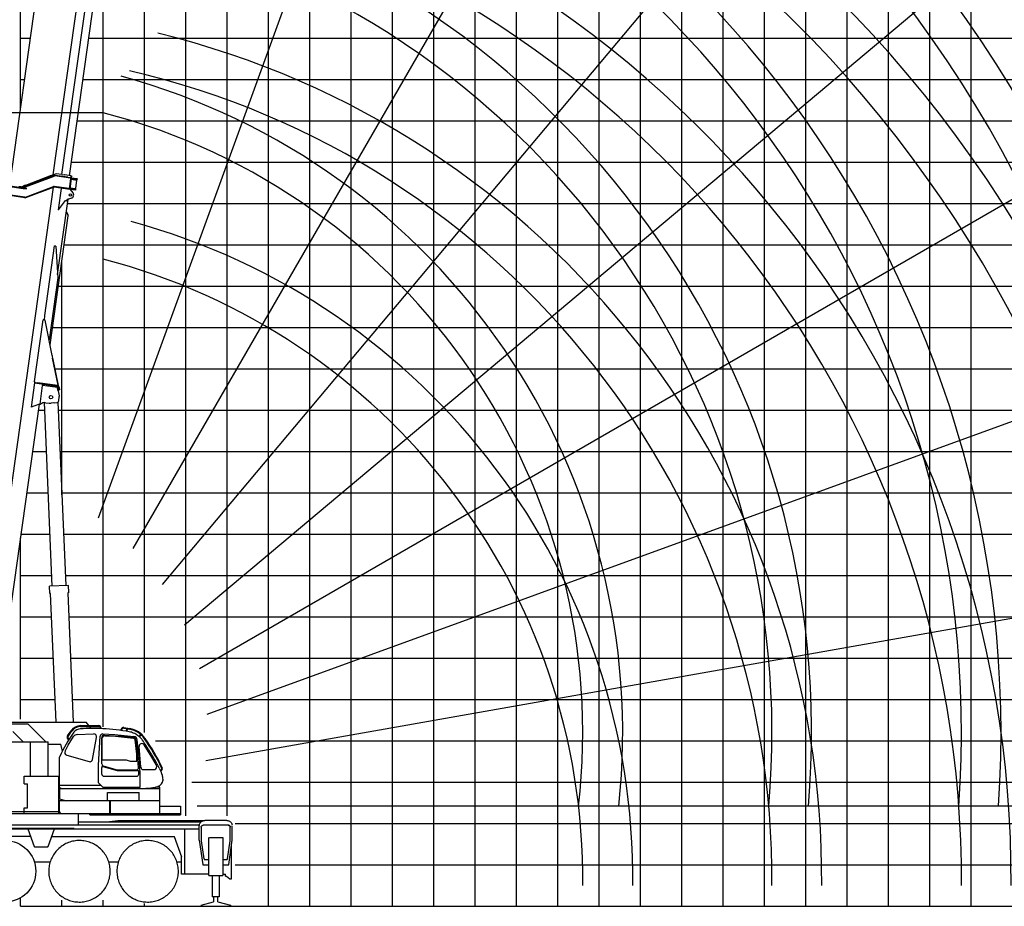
# Model space of a CAD drawing. Extents: x -126562 to 47723, y -58355 to 51651.
# Tile 3 of 14: x -114579 to -90758, y -36500 to -15051. Entities that reach past the tile are written whole.
import ezdxf

# ---------------------------------------------------------------- set-up
doc = ezdxf.new("R2010")
doc.units = 0
doc.layers.get('0').update_dxf_attribs({"linetype": 'CONTINUOUS'})

msp = doc.modelspace()

# ---------------------------------------------------------------- linework, layer by layer
at = {"color": 151, "linetype": 'Continuous'}
for p, q in [((-114558.199093, -17191.506907), (-114558.199093, 13500.029847)), ((-99763.64185, 8386.94379), (-112684.434194, -27112.641417)), ((-92951.041632, 4869.749498), (-111839.976386, -27846.845197)), ((-86852.694498, 222.993679), (-111135.840939, -28716.533332)), ((-81653.89564, -5412.134345), (-110593.42265, -29695.280786)), ((-77512.607931, -11864.414061), (-110229.202627, -30753.348815)), ((-74554.662301, -18937.796213), (-110054.247508, -31858.588557)), ((-114258.983474, -23447.706132), (-114258.924256, -23447.714455)), ((-114111.999154, -24499.970153), (-113974.312914, -24499.970153)), ((-72869.934433, -26417.359664), (-110073.873219, -32977.41786)), ((-114558.199093, -31970.85872), (-114558.199093, -27588.627544)), ((-115949.344293, -32041.241665), (-112970.199118, -32041.241665)), ((-115739.222234, -32081.841762), (-114384.902175, -32081.841762)), ((-113942.902654, -32523.841762), (-114384.901862, -32081.841762)), ((-113104.24902, -32147.429897), (-112665.22269, -32147.429897)), ((-113103.413022, -32129.429897), (-112668.324081, -32129.429897)), ((-112904.057857, -32129.429897), (-112970.199118, -32041.241665)), ((-112852.211763, -32198.557932), (-112890.557839, -32147.429897)), ((-114494.601072, -32523.841762), (-114744.375216, -32274.067584)), ((-113420.247016, -32379.654525), (-113334.529849, -32251.586504)), ((-113405.362969, -32389.89422), (-113315.485858, -32254.735705)), ((-113404.238799, -32602.421848), (-113275.650735, -32395.335575)), ((-113191.745399, -32346.539847), (-112794.158227, -32331.275416)), ((-112756.804928, -32198.681606), (-112818.252071, -32198.304653)), ((-112627.272561, -32201.985245), (-112756.804928, -32198.681606)), ((-112673.252071, -33082.9029), (-112628.260288, -32380.419406)), ((-112571.541012, -32204.392788), (-112627.272561, -32201.985245)), ((-112627.250362, -32201.986204), (-112627.250362, -32188.430314)), ((-112609.25378, -32202.763637), (-112609.25378, -32188.500198)), ((-112571.407887, -32328.798014), (-112276.605058, -32340.587956)), ((-112525.342887, -32359.561512), (-112292.133418, -32372.200274)), ((-112520.879875, -32371.988492), (-112262.567075, -32387.83219)), ((-112292.133418, -32372.200274), (-112111.663392, -32387.005183)), ((-112276.605058, -32340.587956), (-111816.212708, -32388.312794)), ((-112262.567075, -32387.83219), (-111828.507311, -32430.249771)), ((-112130.920415, -32245.322324), (-112125.002622, -32214.017323)), ((-112115.020755, -32247.278076), (-112110.426312, -32222.973753)), ((-112111.663392, -32387.005183), (-111836.267653, -32417.28198)), ((-112061.369027, -32189.429802), (-111916.270127, -32216.502691)), ((-112058.403714, -32173.733872), (-111913.431713, -32200.782946)), ((-111927.19714, -32278.334682), (-111998.517624, -32266.014464)), ((-111997.588975, -32266.174883), (-111985.748542, -32203.539247)), ((-111981.833944, -32268.896478), (-111970.033319, -32206.47143)), ((-111691.284992, -32389.679451), (-111650.232713, -32345.20706)), ((-111678.241399, -32402.086568), (-111636.856456, -32357.254024)), ((-116907.199093, -32523.841762), (-113893.499081, -32523.841762)), ((-114316.499081, -33355.341762), (-114316.499081, -32523.841762)), ((-113893.499081, -33355.341762), (-113893.499081, -32523.841762)), ((-113893.499081, -32578.241787), (-113584.329153, -32578.241787)), ((-113545.42785, -32745.094539), (-113584.329153, -32578.241787)), ((-113482.646962, -32748.118925), (-113404.238799, -32602.421847)), ((-113403.857307, -32461.745268), (-113391.010964, -32470.287965)), ((-113393.925524, -32446.734593), (-113381.416218, -32455.05292)), ((-112814.905294, -32946.983002), (-112722.823845, -32412.732115)), ((-112593.252071, -33053.27848), (-112593.252071, -32423.890019)), ((-112580.252071, -32958.304653), (-112580.252071, -32427.830651)), ((-111746.252071, -32818.793956), (-111785.615258, -32472.471071)), ((-111738.828173, -32695.048915), (-111764.26177, -32488.362168)), ((-111688.429199, -32894.408228), (-111735.962669, -32468.946496)), ((-111378.916405, -32890.595338), (-111568.339305, -32595.455787)), ((-113442.105176, -32844.297262), (-112899.362789, -32999.917934)), ((-111746.252071, -32988.304653), (-111746.252071, -32818.793956)), ((-111703.611381, -33146.564553), (-111738.828173, -32695.048916)), ((-111650.032365, -33137.264943), (-111692.541089, -32637.684538)), ((-113618.252071, -33598.304714), (-113618.252071, -32921.247158)), ((-112673.252071, -33515.404776), (-112673.252071, -33082.9029)), ((-112580.252071, -32958.304653), (-112005.251992, -32958.304653)), ((-112557.285752, -33101.061795), (-112218.207347, -33198.692831)), ((-112005.251992, -32958.304653), (-111905.252557, -32988.304653)), ((-111905.252557, -32988.304653), (-111746.252071, -32988.304653)), ((-111665.734178, -33290.993873), (-111688.429199, -32894.408228)), ((-111269.495363, -33089.004214), (-111378.916405, -32890.595339)), ((-111201.550652, -33160.721068), (-111231.063084, -33102.502825)), ((-112593.252071, -33303.503656), (-112593.252071, -33139.531727)), ((-112564.963148, -33114.623402), (-112220.215452, -33213.344204)), ((-112220.215452, -33213.344204), (-111729.227721, -33213.344204)), ((-112218.207347, -33198.692831), (-111754.097805, -33198.549888)), ((-111697.217892, -33301.83102), (-111699.322302, -33242.212647)), ((-111662.109577, -33618.300503), (-111665.734178, -33290.993873)), ((-111590.157548, -33192.26144), (-111309.128881, -33192.26144)), ((-111177.697092, -33212.078345), (-111165.86755, -33206.522304)), ((-111170.945074, -33226.6156), (-111159.125325, -33220.877462)), ((-111144.621499, -33288.993295), (-111133.409714, -33330.111748)), ((-111133.409714, -33330.111748), (-111129.47131, -33348.132534)), ((-114473.197933, -33355.341762), (-113633.197933, -33355.341762)), ((-114473.197933, -33535.341762), (-114473.197933, -33355.341762)), ((-114473.197933, -33535.341762), (-114388.197933, -33535.341762)), ((-114388.197933, -34115.341762), (-114388.197933, -33535.341762)), ((-113633.197933, -34253.488827), (-113633.197933, -33355.341762)), ((-113618.252071, -33568.304714), (-112620.352169, -33568.304714)), ((-112570.356319, -33618.300503), (-112673.252071, -33515.40475)), ((-112550.517826, -33353.285244), (-111743.366944, -33353.285244)), ((-111195.469845, -33584.33688), (-111204.85461, -33589.776333)), ((-111118.374386, -33448.532924), (-111118.290992, -33438.442237)), ((-111188.098995, -33661.504726), (-113619.44128, -33661.504726)), ((-113619.44128, -33661.504726), (-113619.44128, -33897.202602)), ((-113558.044676, -33650.593471), (-111404.905973, -33650.593471)), ((-112570.35629, -33618.300503), (-111662.109577, -33618.300503)), ((-112457.598995, -33947.241787), (-112457.598995, -33747.504726)), ((-112457.598995, -33747.504726), (-111689.44128, -33747.504726)), ((-111689.44128, -33947.241787), (-111689.44128, -33747.504726)), ((-111242.041433, -33616.541714), (-111404.905973, -33650.593471)), ((-111189.44128, -33616.541714), (-111242.041433, -33616.541714)), ((-111189.44128, -33661.504726), (-111189.44128, -33616.541714)), ((-111188.098995, -34253.488827), (-111188.098995, -33661.504726)), ((-113618.122247, -33900.85707), (-113444.477254, -33947.241787)), ((-111188.098995, -33947.241787), (-113614.899044, -33947.241787)), ((-113614.899044, -34202.641781), (-113614.899044, -33947.241787)), ((-112397.199093, -34253.488827), (-112397.199093, -33947.241787)), ((-112383.998897, -34253.488827), (-112383.998897, -33947.241787)), ((-120875.199093, -34253.488827), (-110688.199093, -34253.488827)), ((-118876.613815, -34203.541714), (-113633.197933, -34203.541714)), ((-114473.197933, -34253.541714), (-114473.197933, -34115.341762)), ((-114473.197933, -34115.341762), (-114388.197933, -34115.341762)), ((-113159.588619, -34525.841762), (-113159.588619, -34254.241787)), ((-112881.396785, -34287.841762), (-112881.396785, -34253.488827)), ((-112881.396785, -34287.841762), (-110688.199093, -34287.841762)), ((-111188.098995, -34079.341762), (-110688.199093, -34079.341762)), ((-110688.199093, -34079.341762), (-110688.199093, -34287.841762)), ((-72509.613931, -34075.841664), (-110287.48344, -34075.841664)), ((-119089.504487, -34525.841762), (-110230.358272, -34525.841762)), ((-113159.588619, -34457.241764), (-110200.190343, -34457.241764)), ((-112479.808438, -34457.241764), (-112207.50438, -34422.841762)), ((-112207.50438, -34422.841762), (-110119.62546, -34422.841762)), ((-109533.699093, -34538.841762), (-110137.699093, -34538.841762)), ((-109568.199093, -34422.841762), (-110103.199093, -34422.841762)), ((-119088.199093, -34622.841762), (-110256.199093, -34622.841762)), ((-116257.199093, -34606.255977), (-113257.199093, -34606.255977)), ((-114383.069868, -34622.841762), (-114226.989834, -35051.667995)), ((-113889.408321, -35051.667995), (-113733.328361, -34622.841762)), ((-110587.199093, -35722.841762), (-110587.199093, -34622.841762)), ((-110233.199093, -34899.14175), (-110233.199093, -34552.841762)), ((-110187.699093, -34588.841762), (-110187.699093, -34913.841762)), ((-109483.699093, -34913.841762), (-109483.699093, -34588.841762)), ((-109438.199093, -34899.14175), (-109438.199093, -34554.750789)), ((-114314.643442, -34810.841762), (-118864.747913, -34810.841762)), ((-113801.754754, -34810.841762), (-110837.762325, -34810.841762)), ((-110844.174685, -34810.841762), (-110664.986446, -35303.157001)), ((-110233.199093, -34899.14175), (-110149.41589, -35491.242824)), ((-110187.699093, -34913.841762), (-110120.307979, -35351.8829)), ((-110004.686886, -35755.841762), (-110004.686886, -34837.841762)), ((-109984.010616, -34837.841762), (-109666.7113, -34837.841762)), ((-109666.7113, -34837.841762), (-109666.7113, -35755.841762)), ((-109551.090206, -35351.8829), (-109483.699093, -34913.841762)), ((-109521.982296, -35491.242824), (-109438.199093, -34899.14175)), ((-109452.699093, -35836.841762), (-109452.699093, -35001.614146)), ((-114208.19598, -35064.827602), (-113908.202206, -35064.827602)), ((-114225.841318, -35422.841762), (-113836.668453, -35422.841762)), ((-112424.054039, -35422.841762), (-112190.560103, -35422.841762)), ((-110774.054039, -35422.841762), (-110664.986446, -35422.841762)), ((-110664.986446, -35722.841762), (-110664.986446, -35303.157001)), ((-110100.54089, -35368.841762), (-110004.686886, -35368.841762)), ((-109666.7113, -35368.841762), (-109570.857296, -35368.841762)), ((-110004.686886, -35722.841762), (-110664.986446, -35722.841762)), ((-110139.514522, -35499.841762), (-110004.686886, -35499.841762)), ((-109666.7113, -35499.841762), (-109531.883663, -35499.841762)), ((-109666.7113, -35722.841762), (-109602.699093, -35722.841762)), ((-109602.699093, -35766.841762), (-109602.699093, -35722.841762)), ((-110004.686886, -35755.841762), (-109666.7113, -35755.841762)), ((-109920.688351, -35755.841518), (-109920.688351, -36274.773986)), ((-109750.709835, -35755.84164), (-109750.709835, -36274.773986)), ((-109602.699093, -35766.841762), (-109578.032379, -35766.841762)), ((-109578.032379, -35766.841762), (-109496.365763, -35836.841762)), ((-109496.365763, -35836.841762), (-109452.699093, -35836.841762)), ((-114558.199093, -36499.970153), (-114558.199093, -36295.931355)), ((-110189.699093, -36473.940076), (-109890.688839, -36394.999303)), ((-109754.137569, -36274.773986), (-109920.688351, -36274.773986)), ((-109890.688839, -36274.773986), (-109890.688839, -36394.999303)), ((-109782.923702, -36394.453123), (-109782.923702, -36274.773986)), ((-109782.923702, -36394.453123), (-109481.699093, -36474.087746)), ((-114558.199093, -36499.970153), (-69558.199093, -36499.970153)), ((-110189.699093, -36473.940076), (-110189.699093, -36499.970153)), ((-109481.699093, -36474.087746), (-109481.699093, -36499.970153))]:
    msp.add_line(p, q, dxfattribs=at)
at = {"color": 7, "linetype": 'Continuous'}
for p, q in [((-103558.199093, -36499.970153), (-103558.199093, 13500.029847)), ((-102558.199093, -36499.970153), (-102558.199093, 13500.029847)), ((-101558.199093, -36499.970153), (-101558.199093, 13500.029847)), ((-100558.199093, -36499.970153), (-100558.199093, 13500.029847)), ((-93558.199093, -36499.970153), (-93558.199093, 13500.029847)), ((-107558.199093, -36499.970153), (-107558.199093, 11500.029847)), ((-106558.199093, -36499.970153), (-106558.199093, 11500.029847)), ((-105558.199093, -36499.970153), (-105558.199093, 11500.029847)), ((-98558.199093, -36499.970153), (-98558.199093, 8500.029847)), ((-97558.199093, -36499.970153), (-97558.199093, 8500.029847)), ((-96558.199093, -36499.970153), (-96558.199093, 8500.029847)), ((-95558.199093, -36499.970153), (-95558.199093, 8500.029847)), ((-108558.199093, -36499.970153), (-108558.199093, 6214.642001)), ((-92558.199093, -36499.970153), (-92558.199093, 5500.029847)), ((-91558.199093, -36499.970153), (-91558.199093, 5500.029847)), ((-110558.199093, -34313.122039), (-110558.199093, 2036.865792)), ((-111558.199093, -32298.953326), (-111558.199093, -5488.053618)), ((-112558.199093, -32156.834415), (-112558.199093, -13027.366183)), ((-114558.199093, -15499.970153), (-114320.469106, -15499.970153)), ((-112905.700919, -15499.970153), (-69558.199093, -15499.970153)), ((-112562.15169, -17303.0766), (-126561.755256, -17303.0766)), ((-113186.782589, -17499.970153), (-69558.199093, -17499.970153)), ((-113327.323423, -18499.970153), (-74558.199093, -18499.970153)), ((-113421.412432, -19499.970153), (-69558.199093, -19499.970153)), ((-113504.680492, -20499.970153), (-69558.199093, -20499.970153)), ((-113558.199093, -26548.012434), (-113558.199093, -20880.774788)), ((-113785.762161, -22499.970153), (-69558.199093, -22499.970153)), ((-113730.500036, -23499.970153), (-69558.199093, -23499.970153)), ((-113644.031062, -24499.970153), (-69558.199093, -24499.970153)), ((-114252.539989, -25499.970153), (-113932.403639, -25499.970153)), ((-113602.121786, -25499.970153), (-69558.199093, -25499.970153)), ((-114558.199093, -27499.970153), (-113848.585088, -27499.970153)), ((-113518.303235, -27499.970153), (-69558.199093, -27499.970153)), ((-114558.199093, -28499.970153), (-113806.675812, -28499.970153)), ((-113476.393959, -28499.970153), (-69558.199093, -28499.970153)), ((-114558.199093, -29499.970153), (-113806.795584, -29499.970153)), ((-113392.439997, -29499.970153), (-69558.199093, -29499.970153)), ((-114558.199093, -30499.970153), (-113764.886309, -30499.970153)), ((-113350.530722, -30499.970153), (-69558.199093, -30499.970153)), ((-111290.753881, -32499.970153), (-69558.199093, -32499.970153)), ((-110411.707858, -33499.970153), (-69558.199093, -33499.970153)), ((-109369.420103, -35499.970153), (-69558.199093, -35499.970153)), ((-113558.199093, -36499.970153), (-113558.199093, -36352.446083)), ((-112558.199093, -36499.970153), (-112558.199093, -36352.446083)), ((-111558.199093, -36499.970153), (-111558.199093, -36430.14192))]:
    msp.add_line(p, q, dxfattribs=at)
at = {"color": 10, "linetype": 'Continuous'}
for p, q in [((-94558.199093, -36499.970153), (-94558.199093, 13500.029847)), ((-104558.199093, -36499.970153), (-104558.199093, 11500.029847)), ((-109558.199093, -34313.122039), (-109558.199093, 9086.694398)), ((-99558.199093, -36499.970153), (-99558.199093, 8500.029847)), ((-114558.199093, -16499.970153), (-114461.009941, -16499.970153)), ((-113046.241754, -16499.970153), (-69558.199093, -16499.970153)), ((-113816.936424, -18822.21303), (-113793.481011, -18813.392027)), ((-113793.481011, -18813.392027), (-113712.451443, -18782.917508)), ((-113712.451443, -18782.917508), (-113699.65655, -18778.105987)), ((-113557.519492, -18798.082048), (-113697.676509, -18778.384264)), ((-113557.519492, -18798.082048), (-113494.19286, -18806.982026)), ((-113488.916355, -18807.72359), (-113494.19286, -18806.982026)), ((-113339.648416, -18828.701831), (-113488.916355, -18807.72359)), ((-114966.745553, -19049.401511), (-114492.999229, -19115.982215)), ((-114516.946961, -19108.930811), (-113750.58695, -18821.550505)), ((-114499.235541, -19115.105758), (-113746.373516, -18832.785802)), ((-114439.465851, -19056.051277), (-114486.449905, -19073.152913)), ((-114439.465851, -19056.051277), (-114431.94143, -19076.724707)), ((-113815.912566, -18822.356924), (-114438.298106, -19059.258932)), ((-113815.912566, -18822.356924), (-113816.936424, -18822.21303)), ((-113352.172334, -18884.501376), (-113731.688452, -18831.163864)), ((-113411.497135, -18864.046393), (-113729.994282, -18819.284538)), ((-113411.497135, -18864.046393), (-113384.357829, -18867.860573)), ((-113339.648416, -18828.701831), (-113384.601395, -19148.558892)), ((-113384.357829, -18867.860573), (-113354.530123, -18872.052584)), ((-113323.53723, -18830.96611), (-113368.490209, -19150.823172)), ((-113351.894057, -18882.521335), (-113354.530123, -18872.052584)), ((-113352.172334, -18884.501376), (-113351.894057, -18882.521335)), ((-113339.648416, -18828.701831), (-113323.53723, -18830.96611)), ((-113334.672097, -18910.194805), (-113333.511937, -18911.360048)), ((-113333.511937, -18911.360048), (-113199.194749, -18930.237098)), ((-113332.444342, -18894.343504), (-113196.243803, -18913.485242)), ((-113329.80002, -18875.528173), (-113324.199539, -18876.31527)), ((-113324.199539, -18876.31527), (-113193.59948, -18894.669911)), ((-113223.669754, -19134.821577), (-113195.000132, -18930.826613)), ((-113195.000132, -18930.826613), (-113209.468318, -18911.626658)), ((-113199.194749, -18930.237098), (-113195.000132, -18930.826613)), ((-113187.682915, -18914.688396), (-113196.243803, -18913.485242)), ((-113185.038593, -18895.873065), (-113187.682915, -18914.688396)), ((-115515.2387, -31603.238371), (-113757.94895, -19099.472091)), ((-114968.972289, -19065.245562), (-114495.225965, -19131.826266)), ((-114451.704669, -19345.967003), (-114846.130422, -19290.534078)), ((-114555.239965, -19097.136574), (-114599.944667, -19090.853738)), ((-114485.032367, -19077.04776), (-114530.494197, -19094.352242)), ((-114495.225965, -19131.826266), (-114475.241702, -19134.634871)), ((-114492.999229, -19115.982215), (-114473.014966, -19118.79082)), ((-114486.449905, -19073.152913), (-114478.925505, -19093.826359)), ((-114431.94143, -19076.724707), (-114478.925505, -19093.826359)), ((-114475.241702, -19134.634871), (-114418.382272, -19142.625943)), ((-114473.014966, -19118.79082), (-114416.155536, -19126.781891)), ((-114436.884882, -19344.307327), (-113762.918123, -19088.511483)), ((-114432.626065, -19355.526807), (-113758.660514, -19099.730793)), ((-113743.839516, -19098.071267), (-113362.889728, -19151.610268)), ((-113448.517147, -19127.457461), (-113742.169339, -19086.187337)), ((-113578.924617, -19133.365991), (-113651.433896, -19649.296323)), ((-113564.06968, -19135.453716), (-113578.924617, -19133.365991)), ((-113559.552677, -19132.049911), (-113564.06968, -19135.453716)), ((-113559.552677, -19132.049911), (-113550.51695, -19125.241002)), ((-113421.37784, -19131.271642), (-113448.517147, -19127.457461)), ((-113387.522338, -19136.029723), (-113421.37784, -19131.271642)), ((-113393.220312, -19147.347583), (-113387.800784, -19138.010972)), ((-113387.800784, -19138.010972), (-113387.522338, -19136.029723)), ((-113367.317652, -19150.987964), (-113359.385313, -19160.180675)), ((-113365.845886, -19132.007841), (-113229.645347, -19151.149578)), ((-113363.618131, -19116.156541), (-113362.181559, -19115.355012)), ((-113362.889728, -19151.610268), (-113232.289669, -19169.964909)), ((-113362.181559, -19115.355012), (-113227.864371, -19134.232062)), ((-113359.385138, -19160.181624), (-113291.152409, -19239.266104)), ((-113223.669754, -19134.821577), (-113242.869862, -19149.290994)), ((-113232.289669, -19169.964909), (-113223.728782, -19171.168064)), ((-113229.645347, -19151.149578), (-113221.08446, -19152.352733)), ((-113227.864371, -19134.232062), (-113223.669754, -19134.821577)), ((-113223.728782, -19171.168064), (-113221.08446, -19152.352733)), ((-114453.374849, -19357.850952), (-114814.13123, -19307.14995)), ((-113662.428155, -21214.88613), (-113406.064852, -19390.766449)), ((-113641.530621, -19650.688137), (-113466.815149, -19427.833804)), ((-113474.614476, -19437.938308), (-113467.219998, -19428.488809)), ((-113467.219998, -19428.488809), (-113466.748345, -19427.884797)), ((-113465.645796, -19429.720861), (-113467.219998, -19428.488809)), ((-113465.645796, -19429.720861), (-113465.159304, -19429.098915)), ((-113465.645796, -19429.720861), (-113459.344484, -19434.649701)), ((-113459.344484, -19434.649701), (-113458.799896, -19433.95425)), ((-113449.178132, -19435.090776), (-113426.51153, -19406.198429)), ((-113329.543454, -19368.388943), (-113401.035031, -19389.020271)), ((-113650.687457, -19649.401228), (-113651.433896, -19649.296323)), ((-113641.530621, -19650.688137), (-113650.687457, -19649.401228)), ((-113443.759737, -19690.095055), (-113448.396105, -19691.968959)), ((-113447.837299, -19693.354161), (-113448.396105, -19691.968959)), ((-113445.747242, -19698.52476), (-113448.396105, -19691.968959)), ((-113445.747242, -19698.52476), (-113411.390551, -19783.561964)), ((-113406.021536, -19783.502937), (-113443.759737, -19690.095055)), ((-113844.682524, -22919.210315), (-113405.90405, -19797.139245)), ((-113411.390551, -19783.561964), (-113405.90405, -19797.139245)), ((-113408.184627, -19791.493456), (-113410.657691, -19785.375331)), ((-113403.549985, -19789.620874), (-113408.184627, -19791.493456)), ((-113403.549985, -19789.620874), (-113406.021536, -19783.502937)), ((-113743.410389, -20524.007624), (-113980.422163, -22210.434022)), ((-113743.410389, -20524.007624), (-113726.22243, -20526.423235)), ((-113704.472678, -20529.479963), (-113726.22243, -20526.423235)), ((-113704.472678, -20529.479963), (-113657.422151, -21296.492519)), ((-113657.422151, -21296.492519), (-113868.260822, -22796.687618)), ((-113659.281892, -21329.02174), (-113661.941307, -21328.647984)), ((-113645.221327, -21499.970153), (-69558.199093, -21499.970153)), ((-114217.16099, -23803.994844), (-114007.844632, -22314.63157)), ((-114003.125708, -22315.294772), (-114007.844632, -22314.63157)), ((-113959.728943, -22321.393789), (-114003.125708, -22315.294772)), ((-113980.422163, -22210.434022), (-113984.305837, -22317.939732)), ((-113795.67351, -23173.879954), (-113959.728943, -22321.393789)), ((-113786.077438, -23231.279452), (-113646.703483, -23903.780441)), ((-113649.169445, -23891.899648), (-113785.204593, -23236.350656)), ((-114201.038411, -23826.456974), (-114217.16099, -23803.994844)), ((-114222.201457, -23839.640296), (-114304.313607, -24423.898605)), ((-114221.775344, -23839.700182), (-114222.201457, -23839.640296)), ((-114221.775344, -23839.700182), (-113664.556156, -23918.012232)), ((-114212.315237, -23824.872119), (-114214.542055, -23840.716755)), ((-114205.252694, -23825.864695), (-114212.315237, -23824.872119)), ((-114205.252694, -23825.864695), (-114137.915184, -23835.328365)), ((-113662.377688, -23902.160801), (-114137.915184, -23835.328365)), ((-114086.664911, -24348.454937), (-114023.341108, -23897.882668)), ((-114021.114394, -23882.038775), (-114023.341108, -23897.882668)), ((-113666.845519, -23947.984856), (-114023.341108, -23897.882668)), ((-114021.114394, -23882.038775), (-114019.165978, -23868.175072)), ((-113653.000097, -24015.112018), (-113666.845519, -23947.984856)), ((-113662.312702, -23902.169935), (-113646.579867, -23904.38104)), ((-113650.555681, -24020.962628), (-113647.869083, -24021.340205)), ((-113649.169445, -23891.899648), (-113646.579867, -23904.38104)), ((-113642.826227, -24017.538789), (-113647.869083, -24021.340205)), ((-113646.354276, -24031.239817), (-113623.910592, -24148.876342)), ((-113625.280494, -24004.317818), (-113642.826227, -24017.538789)), ((-113625.538951, -24003.865445), (-113639.49707, -23941.191007)), ((-113609.921759, -24000.386809), (-113625.538951, -24003.865445)), ((-113625.38949, -24003.832526), (-113625.280494, -24004.317818)), ((-113609.921759, -24000.386809), (-113623.880061, -23937.71386)), ((-113635.762174, -24270.931466), (-113620.488611, -24166.81546)), ((-113623.910592, -24148.876342), (-113620.488611, -24166.81546)), ((-115130.024496, -31657.376697), (-114103.205478, -24351.179752)), ((-114304.313607, -24423.898605), (-114300.662702, -24422.578844)), ((-114124.627517, -24358.925941), (-114300.662702, -24422.578844)), ((-114103.205478, -24351.179752), (-114124.627517, -24358.925941)), ((-114103.205478, -24351.179752), (-114087.360818, -24353.406574)), ((-114086.664911, -24348.454937), (-114087.360818, -24353.406574)), ((-114086.664911, -24348.454937), (-114071.811509, -24350.542446)), ((-113954.136724, -24316.58918), (-113868.378247, -24328.641748)), ((-113754.848807, -24322.024241), (-113817.606705, -24329.268581)), ((-113742.922003, -24322.24046), (-113678.632759, -24313.945493)), ((-114405.198275, -26499.970153), (-113890.494363, -26499.970153)), ((-113560.212511, -26499.970153), (-72558.199093, -26499.970153)), ((-114558.199093, -31499.970153), (-113722.977033, -31499.970153)), ((-113308.621446, -31499.970153), (-69558.199093, -31499.970153))]:
    msp.add_line(p, q, dxfattribs=at)
at = {"color": 130, "linetype": 'Continuous'}
for p, q in [((-113769.489999, -18804.369215), (-112484.681634, -9662.482674)), ((-113558.542776, -18797.938235), (-112276.062264, -9672.615228)), ((-113372.867513, -18824.033191), (-112092.474597, -9713.564206)), ((-114820.773139, -19059.81832), (-113529.803104, -9874.089219)), ((-114260.531719, -23792.849106), (-114260.072373, -23792.913663))]:
    msp.add_line(p, q, dxfattribs=at)
at = {"color": 161, "linetype": 'Continuous'}
for p, q in [((-113796.062872, -28753.206212), (-113982.053729, -24315.266045)), ((-113652.334021, -24301.852685), (-113466.360105, -28739.388608)), ((-113401.421016, -28736.667057), (-113861.013669, -28755.928253)), ((-113853.685978, -28930.774768), (-113861.013669, -28755.928253)), ((-113394.093326, -28911.513573), (-113401.421016, -28736.667057)), ((-113830.690539, -28929.811046), (-113853.685978, -28930.774768)), ((-113700.292736, -32041.241665), (-113830.690539, -28929.811046)), ((-113394.093326, -28911.513573), (-113417.061445, -28912.47615)), ((-113417.061445, -28912.47615), (-113285.937149, -32041.241665))]:
    msp.add_line(p, q, dxfattribs=at)
at = {"color": 255, "linetype": 'Continuous'}
msp.add_line((-109369.420103, -34499.970153), (-72211.396125, -34499.970153), dxfattribs=at)
at = {"color": 10, "linetype": 'Continuous'}
for points in [[(-113795.67351, -23173.879954), (-113794.00112, -23184.291707), (-113792.288672, -23194.703688), (-113789.959191, -23208.586142), (-113785.204593, -23236.350656)], [(-113646.354276, -24031.239817), (-113648.53078, -24025.862146), (-113650.008675, -24022.278386), (-113653.000097, -24015.112018)], [(-113742.922003, -24322.24046), (-113746.886357, -24322.183323), (-113754.848807, -24322.024241)], [(-113742.922003, -24322.24046), (-113746.886357, -24322.183323), (-113754.848807, -24322.024241)]]:
    msp.add_lwpolyline(points, dxfattribs=at)
at = {"color": 151, "linetype": 'Continuous'}
for points in [[(-112818.256034, -32198.304629), (-112893.466915, -32198.865688), (-112968.77441, -32200.561245), (-113044.147579, -32203.395717), (-113081.850216, -32205.241176), (-113119.640255, -32207.377163)], [(-112133.169534, -32245.614167), (-112167.596065, -32240.811001), (-112248.126827, -32230.905239), (-112328.813351, -32222.307583), (-112409.62878, -32215.02145), (-112490.547237, -32209.048549), (-112571.54089, -32204.390346)], [(-111998.517604, -32266.01435), (-112007.105831, -32264.530727), (-112087.246944, -32252.020962), (-112133.169515, -32245.614036)], [(-111681.849605, -32398.654428), (-111703.04211, -32380.625942), (-111725.266964, -32363.760952), (-111748.428097, -32348.141323), (-111772.421505, -32333.841762), (-111797.137081, -32320.92477), (-111822.450802, -32309.439907), (-111848.238644, -32299.423549), (-111874.376095, -32290.897182), (-111900.737423, -32283.86935), (-111927.19714, -32278.334682)], [(-111642.400753, -32438.392177), (-111642.908565, -32437.78976), (-111661.785519, -32417.739467), (-111681.849605, -32398.654428)], [(-111608.989132, -32480.332485), (-111617.125362, -32469.231411), (-111625.56506, -32458.357631), (-111634.301632, -32447.71896), (-111643.328976, -32437.323696), (-111652.640499, -32427.179653), (-111662.229122, -32417.294399), (-111661.937374, -32417.59518)], [(-111516.057491, -32615.54977), (-111522.207638, -32606.250454), (-111543.557247, -32574.499477), (-111565.138546, -32542.928188), (-111586.949825, -32511.53854), (-111608.989132, -32480.332485)], [(-111231.063084, -33102.502825), (-111248.721798, -33068.320522), (-111266.626827, -33034.30685), (-111284.789669, -33000.436977), (-111303.208858, -32966.714199), (-111321.882687, -32933.141323), (-111340.808956, -32899.721279), (-111359.986202, -32866.456753), (-111379.412472, -32833.350307), (-111399.085567, -32800.404995), (-111419.004024, -32767.623012), (-111439.16589, -32735.007046), (-111459.568966, -32702.559536), (-111480.211544, -32670.28268), (-111501.091671, -32638.178798), (-111516.940304, -32614.215053)], [(-113618.252071, -32921.247158), (-113618.111996, -32915.952846), (-113617.690853, -32910.662441), (-113616.989254, -32905.398891), (-113616.008785, -32900.177334), (-113614.751461, -32895.011684), (-113613.22131, -32889.919887), (-113610.869442, -32883.52792), (-113608.093929, -32877.322475)], [(-111201.550652, -33160.721068), (-111163.757931, -33242.089687), (-111159.867062, -33250.920376), (-111156.150265, -33259.819179), (-111144.621499, -33288.993295)], [(-111131.689571, -33337.794277), (-111129.47131, -33348.132534), (-111127.67004, -33357.434048), (-111126.096554, -33366.461147), (-111126.057491, -33366.723842)], [(-111195.469845, -33584.33688), (-111187.327999, -33578.589321), (-111180.029659, -33572.53561), (-111171.534054, -33564.285793), (-111164.309444, -33556.127651), (-111158.180294, -33548.293239)], [(-111121.473507, -33472.269253), (-111124.831173, -33484.567959), (-111128.606808, -33495.167324), (-111132.857296, -33505.167507), (-111137.284786, -33514.31625), (-111141.935665, -33523.002285), (-111146.941524, -33531.553737), (-111152.16296, -33539.730861), (-111158.180294, -33548.293239)], [(-111158.180294, -33548.293239), (-111152.16296, -33539.730861), (-111146.941524, -33531.553737), (-111141.935665, -33523.002285), (-111137.284786, -33514.31625), (-111132.857296, -33505.167507), (-111130.657345, -33499.991482)], [(-111126.057231, -33366.723803), (-111123.830685, -33381.658413), (-111122.18713, -33395.442104), (-111118.290992, -33438.442237)], [(-111118.374386, -33448.532924), (-111119.395382, -33460.775966), (-111121.473507, -33472.269253)], [(-113592.946209, -33642.2701), (-113601.192867, -33635.919948), (-113605.622433, -33631.523037), (-113609.436886, -33626.656277), (-113611.864315, -33622.758205), (-113613.894527, -33618.71957), (-113616.370052, -33611.893764), (-113617.79858, -33605.023525), (-113618.252071, -33598.304714)], [(-113592.946209, -33642.2701), (-113584.746944, -33645.505581), (-113579.166866, -33647.098842), (-113558.044676, -33650.593471)], [(-111689.924403, -33650.593471), (-111563.920772, -33647.275173), (-111527.869015, -33645.428371), (-111491.748653, -33642.757046), (-111455.753048, -33639.310818), (-111355.866175, -33627.556046)], [(-111355.866175, -33627.556046), (-111293.889522, -33615.097866), (-111276.009884, -33611.290615), (-111258.205685, -33607.286464), (-111240.481808, -33603.087673)], [(-111204.85461, -33589.776333), (-111210.650753, -33592.622036), (-111216.516231, -33595.214565), (-111228.415157, -33599.645229), (-111240.483028, -33603.083034)], [(-113619.44128, -33897.202602), (-113619.404415, -33897.76498), (-113618.122247, -33900.85707)], [(-113614.899044, -34202.641781), (-113614.823482, -34205.522091), (-113614.201168, -34211.372616), (-113612.982296, -34217.0191), (-113611.227047, -34222.356685), (-113608.2915, -34228.667721), (-113604.742672, -34234.267544), (-113600.026852, -34239.855892), (-113594.838741, -34244.47134), (-113589.312008, -34248.150356), (-113582.500729, -34251.340084), (-113575.480465, -34253.345547), (-113568.351559, -34254.203975), (-113566.49902, -34254.241787)], [(-110233.199093, -34552.841762), (-110232.487179, -34539.253017), (-110230.358272, -34525.813198), (-110226.836788, -34512.669521), (-110221.959835, -34499.96603), (-110215.782101, -34487.841762), (-110208.370968, -34476.429653), (-110199.807491, -34465.854824), (-110190.186397, -34456.232876), (-110179.611202, -34447.669521), (-110168.199093, -34440.25851), (-110156.075069, -34434.080898), (-110143.370968, -34429.204433), (-110130.227413, -34425.682583), (-110116.78796, -34423.553921), (-110103.199093, -34422.841762)], [(-110187.699093, -34588.841762), (-110187.620479, -34586.038235), (-110187.38464, -34583.243526), (-110186.99255, -34580.466457), (-110186.445675, -34577.715725), (-110185.744991, -34574.999996), (-110184.893429, -34572.327816), (-110183.89294, -34569.707577), (-110182.747433, -34567.147579), (-110181.460323, -34564.655819), (-110180.035519, -34562.240169), (-110178.476925, -34559.908199), (-110176.79089, -34557.667263), (-110174.981319, -34555.524441), (-110173.054562, -34553.486416), (-110171.016476, -34551.559658), (-110168.873409, -34549.750179), (-110166.632687, -34548.063717), (-110164.300655, -34546.50555), (-110161.885128, -34545.080593), (-110159.393429, -34543.793331), (-110156.83337, -34542.647793), (-110154.213253, -34541.64761), (-110151.54089, -34540.795894), (-110148.825069, -34540.095363), (-110146.074581, -34539.548214), (-110143.297237, -34539.156154), (-110140.502804, -34538.920437), (-110137.699093, -34538.841762)], [(-109568.199093, -34422.841762), (-109554.610226, -34423.553921), (-109541.170772, -34425.682583), (-109528.027218, -34429.204433), (-109515.323116, -34434.080898), (-109503.199093, -34440.25851), (-109491.786983, -34447.669521), (-109481.211788, -34456.232876), (-109471.590694, -34465.854824), (-109463.027218, -34476.429653), (-109455.616085, -34487.841762), (-109449.438351, -34499.96603), (-109444.561397, -34512.669521), (-109441.039913, -34525.813198), (-109440.675655, -34528.113434)], [(-109533.699093, -34538.841762), (-109530.895382, -34538.920437), (-109528.100948, -34539.156154), (-109525.323604, -34539.548214), (-109522.573116, -34540.095363), (-109519.857296, -34540.795894), (-109517.184933, -34541.64761), (-109514.564815, -34542.647793), (-109512.004757, -34543.793331), (-109509.513058, -34545.080593), (-109507.09753, -34546.50555), (-109504.765499, -34548.063717), (-109502.524776, -34549.750179), (-109500.38171, -34551.559658), (-109498.343624, -34553.486416), (-109496.416866, -34555.524441), (-109494.607296, -34557.667263), (-109492.921261, -34559.908199), (-109491.362667, -34562.240169), (-109489.937862, -34564.655819), (-109488.650753, -34567.147579), (-109487.505245, -34569.707577), (-109486.504757, -34572.327816), (-109485.653194, -34574.999996), (-109484.952511, -34577.715725), (-109484.405636, -34580.466457), (-109484.013546, -34583.243526), (-109483.777706, -34586.038235), (-109483.699093, -34588.841762)], [(-109483.699093, -34588.841762), (-109483.777706, -34586.038235), (-109484.013546, -34583.243526), (-109484.405636, -34580.466457), (-109484.952511, -34577.715725), (-109485.653194, -34574.999996), (-109486.504757, -34572.327816), (-109487.505245, -34569.707577), (-109488.650753, -34567.147579), (-109489.937862, -34564.655819), (-109491.362667, -34562.240169), (-109492.921261, -34559.908199), (-109494.607296, -34557.667263), (-109496.416866, -34555.524441), (-109498.343624, -34553.486416), (-109500.38171, -34551.559658), (-109502.524776, -34549.750179), (-109504.765499, -34548.063717), (-109507.09753, -34546.50555), (-109509.513058, -34545.080593), (-109512.004757, -34543.793331), (-109514.564815, -34542.647793), (-109517.184933, -34541.64761), (-109519.857296, -34540.795894), (-109522.573116, -34540.095363), (-109525.323604, -34539.548214), (-109528.100948, -34539.156154), (-109530.895382, -34538.920437), (-109533.699093, -34538.841762)], [(-112480.277706, -35296.149135), (-112497.447628, -35266.375576), (-112515.974361, -35237.426723), (-112535.818233, -35209.364467), (-112556.937008, -35182.248501), (-112579.285519, -35156.136928), (-112602.816036, -35131.085232), (-112627.478512, -35107.14706), (-112653.220211, -35084.373379), (-112679.986202, -35062.812893), (-112707.719356, -35042.511501), (-112736.36047, -35023.5126), (-112765.848507, -35005.856777), (-112796.120479, -34989.581569), (-112827.111935, -34974.721828), (-112858.756344, -34961.309231), (-112890.986568, -34949.372402), (-112923.733639, -34938.936855), (-112956.927853, -34930.024746), (-112990.498043, -34922.655178), (-113024.372921, -34916.843899), (-113058.479854, -34912.603237), (-113092.746456, -34909.942348), (-113127.099239, -34908.866787), (-113161.465084, -34909.378872), (-113195.770626, -34911.477627), (-113229.942623, -34915.158413), (-113263.908199, -34920.41354), (-113297.594723, -34927.231655), (-113330.930538, -34935.598232), (-113363.844356, -34945.495449), (-113396.265987, -34956.902248), (-113428.126095, -34969.794155), (-113459.35693, -34984.143703), (-113489.89172, -34999.920315), (-113519.665279, -35017.090298), (-113548.614132, -35035.617031), (-113576.676388, -35055.460903), (-113603.792354, -35076.579677), (-113629.903927, -35098.928188), (-113654.955624, -35122.458767), (-113678.893795, -35147.121181), (-113701.667477, -35172.862881), (-113723.227962, -35199.628872), (-113743.529354, -35227.362026), (-113762.528255, -35256.0032), (-113780.184078, -35285.491237), (-113796.459286, -35315.76321), (-113811.319027, -35346.754543), (-113824.731624, -35378.399013), (-113836.668453, -35410.629238), (-113847.104, -35443.376369), (-113856.016109, -35476.570461), (-113863.385677, -35510.140713), (-113869.196957, -35544.01559), (-113873.437618, -35578.122524), (-113876.098507, -35612.389126), (-113877.174068, -35646.741909), (-113876.661983, -35681.107754), (-113874.563229, -35715.413296), (-113870.882442, -35749.585293), (-113865.627315, -35783.550869), (-113858.8092, -35817.237392), (-113850.442623, -35850.573208), (-113840.545406, -35883.487026), (-113829.138607, -35915.908657), (-113816.2467, -35947.768764), (-113801.897152, -35978.999599), (-113786.120541, -36009.534389)], [(-110830.277706, -35296.149135), (-110847.447628, -35266.375576), (-110865.974483, -35237.426723), (-110885.818233, -35209.364467), (-110906.936886, -35182.248501), (-110929.285519, -35156.136928), (-110952.816036, -35131.085232), (-110977.478634, -35107.14706), (-111003.220089, -35084.373379), (-111029.986202, -35062.812893), (-111057.719356, -35042.511501), (-111086.36047, -35023.5126), (-111115.848507, -35005.856777), (-111146.120479, -34989.581569), (-111177.111935, -34974.721828), (-111208.756466, -34961.309231), (-111240.98669, -34949.372402), (-111273.733761, -34938.936855), (-111306.927853, -34930.024746), (-111340.498165, -34922.655178), (-111374.372921, -34916.843899), (-111408.479854, -34912.603237), (-111442.746456, -34909.942348), (-111477.099239, -34908.866787), (-111511.465206, -34909.378872), (-111545.770626, -34911.477627), (-111579.942501, -34915.158413), (-111613.908077, -34920.41354), (-111647.594845, -34927.231655), (-111680.930538, -34935.598232), (-111713.844356, -34945.495449), (-111746.265987, -34956.902248), (-111778.126095, -34969.794155), (-111809.356808, -34984.143703), (-111839.89172, -34999.920315), (-111869.665157, -35017.090298), (-111898.614132, -35035.617031), (-111926.676388, -35055.460903), (-111953.792354, -35076.579677), (-111979.903927, -35098.928188), (-112004.955685, -35122.458767), (-112028.893917, -35147.121181), (-112051.667354, -35172.862881), (-112073.227901, -35199.628872), (-112093.529415, -35227.362026), (-112112.528194, -35256.0032), (-112130.183956, -35285.491237), (-112146.459347, -35315.76321), (-112161.318966, -35346.754543), (-112174.731563, -35378.399013), (-112186.668331, -35410.629238), (-112197.103878, -35443.376369), (-112206.015987, -35476.570461), (-112213.385616, -35510.140713), (-112219.196895, -35544.01559), (-112223.437618, -35578.122524), (-112226.098507, -35612.389126), (-112227.17419, -35646.741909), (-112226.661983, -35681.107754), (-112224.563351, -35715.413296), (-112220.882442, -35749.585293), (-112215.627315, -35783.550869), (-112208.8092, -35817.237392), (-112200.442745, -35850.573208), (-112190.545284, -35883.487026), (-112179.138546, -35915.908657), (-112166.2467, -35947.768764), (-112151.897091, -35978.999599), (-112136.120479, -36009.534389)], [(-114226.989834, -35051.667995), (-114224.776729, -35056.01144), (-114221.578609, -35059.690517), (-114217.585415, -35062.486538), (-114213.03442, -35064.233486), (-114208.19598, -35064.827602)], [(-113908.202206, -35064.827602), (-113903.363766, -35064.233486), (-113898.81274, -35062.486538), (-113894.819576, -35059.690517), (-113891.621456, -35056.01144), (-113889.408321, -35051.667995)], [(-113786.120541, -36009.534389), (-113768.950558, -36039.307949), (-113750.423824, -36068.256801), (-113730.579952, -36096.319057), (-113709.461178, -36123.435024), (-113687.112667, -36149.546596), (-113663.582088, -36174.598354), (-113638.919674, -36198.536464), (-113613.177975, -36221.310146), (-113586.411983, -36242.870571), (-113558.678829, -36263.172085), (-113530.037716, -36282.170864), (-113500.549679, -36299.826748), (-113470.277706, -36316.102016), (-113439.286251, -36330.961635), (-113407.641842, -36344.374233), (-113375.411617, -36356.311123), (-113342.664547, -36366.74667), (-113309.470333, -36375.658779), (-113275.900143, -36383.028286), (-113242.025265, -36388.839565), (-113207.918331, -36393.080288), (-113173.651729, -36395.741176), (-113139.298946, -36396.816738), (-113104.933102, -36396.304653), (-113070.62756, -36394.205898), (-113036.455562, -36390.525112), (-113002.489986, -36385.269985), (-112968.803463, -36378.45187), (-112935.467647, -36370.085293), (-112902.553829, -36360.188076), (-112870.132198, -36348.781215), (-112838.272091, -36335.88937), (-112807.041256, -36321.53976), (-112776.506466, -36305.763149), (-112746.732906, -36288.593227), (-112717.784054, -36270.066494), (-112689.721798, -36250.222622), (-112662.605831, -36229.103847), (-112636.494259, -36206.755337), (-112611.442501, -36183.224819), (-112587.504391, -36158.562343), (-112564.730709, -36132.820644), (-112543.170284, -36106.054653), (-112522.86877, -36078.321499), (-112503.869991, -36049.680385), (-112486.214229, -36020.192348), (-112469.938839, -35989.920376), (-112455.07922, -35958.928921), (-112441.666622, -35927.284511), (-112429.729854, -35895.054287), (-112419.294308, -35862.307216), (-112410.382198, -35829.113003), (-112403.012569, -35795.542812), (-112397.20129, -35761.667934), (-112392.960567, -35727.561001), (-112390.299679, -35693.294399), (-112389.223995, -35658.941616), (-112389.736202, -35624.575771), (-112391.834835, -35590.270229), (-112395.515743, -35556.098232), (-112400.77087, -35522.132656), (-112407.588985, -35488.446132), (-112415.95544, -35455.110317), (-112425.852901, -35422.196499), (-112437.25964, -35389.774929), (-112450.151485, -35357.91476), (-112464.501095, -35326.683925), (-112480.277706, -35296.149135)], [(-112136.120479, -36009.534389), (-112118.950558, -36039.307949), (-112100.423702, -36068.256801), (-112080.579952, -36096.319057), (-112059.4613, -36123.435024), (-112037.112667, -36149.546596), (-112013.582149, -36174.598354), (-111988.919552, -36198.536464), (-111963.178097, -36221.310146), (-111936.411983, -36242.870571), (-111908.678829, -36263.172085), (-111880.037716, -36282.170864), (-111850.549679, -36299.826748), (-111820.277706, -36316.102016), (-111789.286251, -36330.961635), (-111757.64172, -36344.374233), (-111725.411495, -36356.311123), (-111692.664425, -36366.74667), (-111659.470333, -36375.658779), (-111625.90002, -36383.028286), (-111592.025265, -36388.839565), (-111557.918331, -36393.080288), (-111523.651729, -36395.741176), (-111489.298946, -36396.816738), (-111454.932979, -36396.304653), (-111420.62756, -36394.205898), (-111386.455685, -36390.525112), (-111352.490108, -36385.269985), (-111318.803341, -36378.45187), (-111285.467647, -36370.085293), (-111252.553829, -36360.188076), (-111220.132198, -36348.781215), (-111188.272091, -36335.88937), (-111157.041378, -36321.53976), (-111126.506466, -36305.763149), (-111096.733028, -36288.593227), (-111067.784054, -36270.066494), (-111039.721798, -36250.222622), (-111012.605831, -36229.103847), (-110986.494259, -36206.755337), (-110961.442501, -36183.224819), (-110937.504269, -36158.562343), (-110914.730831, -36132.820644), (-110893.170284, -36106.054653), (-110872.86877, -36078.321499), (-110853.869991, -36049.680385), (-110836.214229, -36020.192348), (-110819.938839, -35989.920376), (-110805.07922, -35958.928921), (-110791.666622, -35927.284511), (-110779.729854, -35895.054287), (-110769.294308, -35862.307216), (-110760.382198, -35829.113003), (-110753.012569, -35795.542812), (-110747.20129, -35761.667934), (-110742.960567, -35727.561001), (-110740.299679, -35693.294399), (-110739.223995, -35658.941616), (-110739.736202, -35624.575771), (-110741.834835, -35590.270229), (-110745.515743, -35556.098232), (-110750.77087, -35522.132656), (-110757.588985, -35488.446132), (-110765.95544, -35455.110317), (-110775.852901, -35422.196499), (-110787.25964, -35389.774929), (-110800.151485, -35357.91476), (-110814.501095, -35326.683925), (-110830.277706, -35296.149135)], [(-110149.41589, -35491.242824), (-110148.299679, -35494.619594), (-110146.071163, -35497.391933), (-110143.014522, -35499.209316), (-110139.514522, -35499.841762)], [(-110120.307979, -35351.8829), (-110119.9613, -35353.620754), (-110119.462276, -35355.321071), (-110118.814327, -35356.970547), (-110118.022823, -35358.556118), (-110117.094601, -35360.065517), (-110116.036007, -35361.486782), (-110114.855831, -35362.808742), (-110113.563351, -35364.021084), (-110112.168819, -35365.114223), (-110110.682491, -35366.079616), (-110109.117062, -35366.909694), (-110107.483761, -35367.597866), (-110105.796261, -35368.138881), (-110104.067745, -35368.528347), (-110102.310909, -35368.763271), (-110100.54089, -35368.841762)], [(-109570.857296, -35368.841762), (-109569.087276, -35368.763271), (-109567.33044, -35368.528347), (-109565.601925, -35368.138881), (-109563.914425, -35367.597866), (-109562.281124, -35366.909694), (-109560.715694, -35366.079616), (-109559.229366, -35365.114223), (-109557.834835, -35364.021084), (-109556.542354, -35362.808742), (-109555.362179, -35361.486782), (-109554.303585, -35360.065517), (-109553.375362, -35358.556118), (-109552.583858, -35356.970547), (-109551.935909, -35355.321071), (-109551.436886, -35353.620754), (-109551.090206, -35351.8829)], [(-109531.883663, -35499.841762), (-109528.383663, -35499.209316), (-109525.327022, -35497.391933), (-109523.098507, -35494.619594), (-109521.982296, -35491.242824)]]:
    msp.add_lwpolyline(points, dxfattribs=at)
at = {"color": 10, "linetype": 'Continuous'}
for centre, radius in [((-113351.724918, -19291.525273), 30.249999), ((-113822.156296, -24183.663684), 42)]:
    msp.add_circle(centre, radius, dxfattribs=at)
at = {"color": 151, "linetype": 'Continuous'}
msp.add_circle((-114933.325471, -35652.788178), 743.914767, dxfattribs=at)
at = {"color": 100, "linetype": 'Continuous'}
for radius, start, end in [(43984.213503, 357.693697, 79.28949), (39389.96055, 357.424529, 78.973077), (34797.226136, 357.084328, 78.573117), (30206.702922, 356.640757, 78.051561), (25619.579546, 356.038406, 77.343161), (21038.080016, 355.173821, 76.326005), (16466.899083, 353.82945, 74.743373)]:
    msp.add_arc((-116458.199093, -32305.841762), radius, start, end, dxfattribs=at)
at = {"color": 190, "linetype": 'Continuous'}
for radius, start, end in [(43036.414476, 357.642877, 79.642877), (38440.772148, 357.360891, 79.360891), (33846.313768, 357.002338, 79.002338), (29253.597181, 356.531179, 78.531179), (24663.595448, 355.884591, 77.884591), (20078.170554, 354.9425, 76.9425), (15501.384621, 353.443476, 75.443476)]:
    msp.add_arc((-116458.199093, -32305.841762), radius, start, end, dxfattribs=at)
at = {"color": 130, "linetype": 'Continuous'}
for radius, start, end in [(43984.213503, 359.766813, 79.289496), (39389.96055, 359.739615, 78.973077), (34797.226136, 359.705248, 78.573117), (30206.702922, 359.660453, 78.051561), (25619.579546, 359.599657, 78.992582), (21038.080016, 359.512472, 76.326005), (16466.899083, 359.377131, 74.743373)]:
    msp.add_arc((-116213.275934, -35820.960055), radius, start, end, dxfattribs=at)
at = {"color": 220, "linetype": 'Continuous'}
for radius, start, end in [(43036.414476, 359.794419, 79.642877), (38440.772148, 359.769841, 79.360891), (33846.313768, 359.738598, 79.002338), (29253.597181, 359.697559, 78.531179), (24663.595448, 359.641273, 77.884591), (20078.170554, 359.559346, 76.9425), (15501.384621, 359.429238, 75.443476)]:
    msp.add_arc((-116458.051968, -35845.553039), radius, start, end, dxfattribs=at)
at = {"color": 10, "linetype": 'Continuous'}
for centre, radius, start, end in [((-113735.839482, -18860.875302), 42.000004, 82.000005, 110.555814), ((-113735.839482, -18860.875302), 30.000003, 81.999995, 110.555814), ((-114548.28131, -19047.62317), 50.000004, 262, 290.83863), ((-114527.479784, -19080.841462), 30.000003, 262.096527, 290.555814), ((-113748.014709, -19127.779309), 42.000004, 81.999995, 110.783628), ((-113748.014709, -19127.779309), 30.000003, 81.999995, 110.783628), ((-113351.724918, -19291.525273), 79.999998, 286.096984, 40.786876), ((-114447.529476, -19316.258961), 42.000004, 262, 290.783633), ((-114447.529476, -19316.258961), 30.000003, 262, 290.783633), ((-113453.111278, -19432.004831), 5, 232.642249, 321.886265), ((-113387.172828, -19437.060642), 49.999999, 106.096984, 141.88626), ((-113668.779637, -23947.713033), 29.999999, 12.556044, 81.999995), ((-113668.779637, -23947.713033), 45.999999, 12.556044, 81.999995), ((-113975.012689, -24465.12939), 149.999997, 81.999995, 130.189684), ((-113840.543627, -24130.588134), 199.999996, 262, 276.585167)]:
    msp.add_arc(centre, radius, start, end, dxfattribs=at)
at = {"color": 151, "linetype": 'Continuous'}
for centre, radius, start, end in [((-113103.413022, -32409.118579), 279.688682, 90, 146.205222), ((-113104.24902, -32408.432466), 261.002569, 90, 146.377064), ((-112668.324081, -32188.500198), 59.070301, 0, 90), ((-112668.250779, -32188.430314), 41.000417, 0, 90), ((-110570.528839, -34235.935983), 3327.556512, 144.216612, 155.902437), ((-113371.129285, -32412.529499), 59.104276, 146.205222, 236.376469), ((-113371.224149, -32412.595702), 40.99776, 146.377064, 236.377243), ((-113187.777136, -32449.899771), 103.436072, 92.198658, 148.162217), ((-113107.354091, -32407.437788), 200.435151, 87.911009, 144.216612), ((-112791.485234, -32400.897899), 69.673776, 350.220798, 92.198658), ((-112573.196049, -32383.946091), 55.17706, 88.14285, 176.335397), ((-112528.829163, -32423.890019), 64.422908, 86.897896, 180), ((-112524.304971, -32427.830651), 55.9471, 86.490142, 180), ((-112069.059304, -32230.843489), 58.09518, 79.4312, 169.295313), ((-112069.085861, -32230.788674), 42.072626, 79.431146, 169.295235), ((-112018.955323, -32768.065072), 561.039447, 35.057905, 79.458505), ((-112019.005032, -32768.241204), 577.195392, 35.069521, 79.440594), ((-111826.784265, -32479.093273), 91.386648, 6.374769, 84.081787), ((-111842.378607, -32487.238815), 58.067979, 0, 84.418612), ((-111845.176809, -32498.319073), 81.525355, 0, 83.726141), ((-111625.209217, -32631.955346), 67.575178, 32.692669, 184.863517), ((-115697.094256, -35349.937842), 5054.898622, 25.79951, 35.065948), ((-115726.829039, -35367.483639), 5105.306401, 25.829019, 35.035358), ((-113423.634012, -32779.877262), 67.015821, 151.712693, 254.002333), ((-112880.84625, -32935.61767), 66.913231, 254.010802, 350.220798), ((-112543.527475, -33053.27848), 49.724596, 180, 253.937273), ((-111332.572168, -33123.79061), 72.033163, 288.09443, 28.876414), ((-112543.360281, -33303.393332), 49.891912, 179.999921, 270), ((-112568.368674, -33139.531727), 24.883397, 74.020582, 180), ((-111754.113366, -33148.026742), 50.523148, 270.017647, 0), ((-111747.253114, -33303.231751), 50.053493, 270, 0), ((-111729.227721, -33243.268248), 29.924044, 0, 90), ((-111590.157548, -33132.170263), 60.091177, 184.863517, 270), ((-111183.627874, -33168.541153), 41.928414, 295.061208, 25.794873), ((-111183.54649, -33168.460038), 57.819787, 294.980687, 26.776648)]:
    msp.add_arc(centre, radius, start, end, dxfattribs=at)
at = {"color": 10, "linetype": 'Continuous'}
for centre, major_axis, ratio, start_param, end_param in [((-114417.268988, -19134.704511), (1.113453, 7.922628), 0.672673, 3.1415926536, 6.2831853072), ((-113683.685713, -24264.501346), (-15.748238, -47.455281), 0.965926, 0.4353483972, 1.7515855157), ((-113683.685713, -24264.501346), (-15.748238, -47.455281), 0.965926, 0.4353483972, 0.921054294)]:
    msp.add_ellipse(centre, major_axis=major_axis, ratio=ratio, start_param=start_param, end_param=end_param, dxfattribs=at)

doc.saveas('drawing.dxf')
